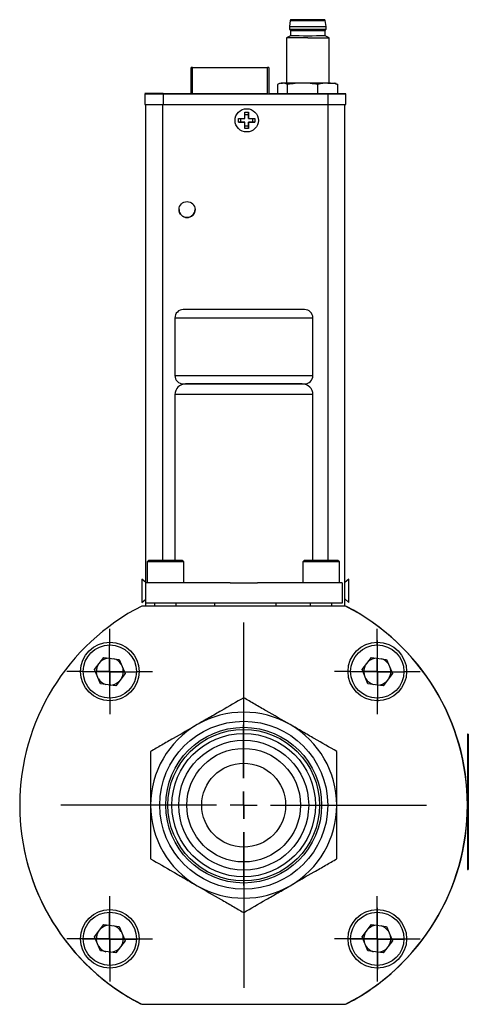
# Model space of a CAD drawing. Header units: inches. Extents: x 10.9 to 49.2, y 11.4 to 35.2.
# Tile 10 of 14: x 33.7 to 37, y 20.3 to 27.6. Entities that reach past the tile are written whole.
import ezdxf

# ---------------------------------------------------------------- set-up
doc = ezdxf.new("R2010")
doc.units = ezdxf.units.IN
doc.header["$LTSCALE"] = 4
doc.header["$MEASUREMENT"] = 0
doc.layers.add('SLD-0', color=179, linetype='Continuous')

# ---------------------------------------------------------------- blocks, each defined once
blk = doc.blocks.new('SW_CENTERMARKSYMBOL_1')
at = {"layer": 'SLD-0', "color": 0}
for p, q in [((0, 0.2), (0, 0.2969)), ((0, 0), (0, 0.1)), ((-0.2, 0), (-0.2969, 0)), ((0, 0), (-0.1, 0)), ((0, 0), (0, -0.1)), ((0, 0), (0.1, 0)), ((0.2, 0), (0.2969, 0)), ((0, -0.2), (0, -0.2969))]:
    blk.add_line(p, q, dxfattribs=at)
blk = doc.blocks.new('SW_CENTERMARKSYMBOL_2')
at = {"layer": 'SLD-0', "color": 0}
for p, q in [((0, 0.2), (0, 0.2969)), ((0, 0), (0, 0.1)), ((-0.2, 0), (-0.2969, 0)), ((0, 0), (-0.1, 0)), ((0, 0), (0, -0.1)), ((0, 0), (0.1, 0)), ((0.2, 0), (0.2969, 0)), ((0, -0.2), (0, -0.2969))]:
    blk.add_line(p, q, dxfattribs=at)
blk = doc.blocks.new('SW_CENTERMARKSYMBOL_3')
at = {"layer": 'SLD-0', "color": 0}
for p, q in [((0, 0.2), (0, 0.2969)), ((0, 0), (0, 0.1)), ((-0.2, 0), (-0.2969, 0)), ((0, 0), (-0.1, 0)), ((0, 0), (0, -0.1)), ((0, 0), (0.1, 0)), ((0.2, 0), (0.2969, 0)), ((0, -0.2), (0, -0.2969))]:
    blk.add_line(p, q, dxfattribs=at)
blk = doc.blocks.new('SW_CENTERMARKSYMBOL_4')
at = {"layer": 'SLD-0', "color": 0}
for p, q in [((0, 0.2), (0, 0.594094)), ((0, 0), (0, 0.1)), ((-0.2, 0), (-0.594094, 0)), ((0, 0), (-0.1, 0)), ((0, 0), (0, -0.1)), ((0, 0), (0.1, 0)), ((0.2, 0), (0.594094, 0)), ((0, -0.2), (0, -0.594094))]:
    blk.add_line(p, q, dxfattribs=at)
blk = doc.blocks.new('SW_CENTERMARKSYMBOL_5')
at = {"layer": 'SLD-0', "color": 0}
for p, q in [((0, 0.2), (0, 0.3165)), ((0, 0), (0, 0.1)), ((-0.2, 0), (-0.3165, 0)), ((0, 0), (-0.1, 0)), ((0, 0), (0, -0.1)), ((0, 0), (0.1, 0)), ((0.2, 0), (0.3165, 0)), ((0, -0.2), (0, -0.3165))]:
    blk.add_line(p, q, dxfattribs=at)
blk = doc.blocks.new('SW_CENTERMARKSYMBOL_6')
at = {"layer": 'SLD-0', "color": 0}
for p, q in [((0, 0.2), (0, 0.3165)), ((0, 0), (0, 0.1)), ((-0.2, 0), (-0.3165, 0)), ((0, 0), (-0.1, 0)), ((0, 0), (0, -0.1)), ((0, 0), (0.1, 0)), ((0.2, 0), (0.3165, 0)), ((0, -0.2), (0, -0.3165))]:
    blk.add_line(p, q, dxfattribs=at)
blk = doc.blocks.new('SW_CENTERMARKSYMBOL_7')
at = {"layer": 'SLD-0', "color": 0}
for p, q in [((0, 0.2), (0, 0.3165)), ((0, 0), (0, 0.1)), ((-0.2, 0), (-0.3165, 0)), ((0, 0), (-0.1, 0)), ((0, 0), (0, -0.1)), ((0, 0), (0.1, 0)), ((0.2, 0), (0.3165, 0)), ((0, -0.2), (0, -0.3165))]:
    blk.add_line(p, q, dxfattribs=at)
blk = doc.blocks.new('SW_CENTERMARKSYMBOL_8')
at = {"layer": 'SLD-0', "color": 0}
for p, q in [((0, 0.2), (0, 0.3165)), ((0, 0), (0, 0.1)), ((-0.2, 0), (-0.3165, 0)), ((0, 0), (-0.1, 0)), ((0, 0), (0, -0.1)), ((0, 0), (0.1, 0)), ((0.2, 0), (0.3165, 0)), ((0, -0.2), (0, -0.3165))]:
    blk.add_line(p, q, dxfattribs=at)
blk = doc.blocks.new('SW_CENTERMARKSYMBOL_9')
at = {"layer": 'SLD-0', "color": 0}
for p, q in [((0, 0.2), (0, 1.35)), ((0, 0), (0, 0.1)), ((-0.2, 0), (-1.35, 0)), ((0, 0), (-0.1, 0)), ((0, 0), (0, -0.1)), ((0, 0), (0.1, 0)), ((0.2, 0), (1.35, 0)), ((0, -0.2), (0, -1.35))]:
    blk.add_line(p, q, dxfattribs=at)
blk = doc.blocks.new('SW_CENTERMARKSYMBOL_10')
at = {"layer": 'SLD-0', "color": 0}
for p, q in [((0, 0.1), (0, 0.1953)), ((0, 0), (0, 0.1)), ((-0.1, 0), (-0.1953, 0)), ((0, 0), (-0.1, 0)), ((0, 0), (0, -0.1)), ((0, 0), (0.1, 0)), ((0.1, 0), (0.1953, 0)), ((0, -0.1), (0, -0.1953))]:
    blk.add_line(p, q, dxfattribs=at)
blk = doc.blocks.new('SW_CENTERMARKSYMBOL_11')
at = {"layer": 'SLD-0', "color": 0}
for p, q in [((0, 0.1), (0, 0.1953)), ((0, 0), (0, 0.1)), ((-0.1, 0), (-0.1953, 0)), ((0, 0), (-0.1, 0)), ((0, 0), (0, -0.1)), ((0, 0), (0.1, 0)), ((0.1, 0), (0.1953, 0)), ((0, -0.1), (0, -0.1953))]:
    blk.add_line(p, q, dxfattribs=at)
blk = doc.blocks.new('SW_CENTERMARKSYMBOL_12')
at = {"layer": 'SLD-0', "color": 0}
for p, q in [((0, 0.1), (0, 0.1953)), ((0, 0), (0, 0.1)), ((-0.1, 0), (-0.1953, 0)), ((0, 0), (-0.1, 0)), ((0, 0), (0, -0.1)), ((0, 0), (0.1, 0)), ((0.1, 0), (0.1953, 0)), ((0, -0.1), (0, -0.1953))]:
    blk.add_line(p, q, dxfattribs=at)
blk = doc.blocks.new('SW_CENTERMARKSYMBOL_13')
at = {"layer": 'SLD-0', "color": 0}
for p, q in [((0, 0.1), (0, 0.1953)), ((0, 0), (0, 0.1)), ((-0.1, 0), (-0.1953, 0)), ((0, 0), (-0.1, 0)), ((0, 0), (0, -0.1)), ((0, 0), (0.1, 0)), ((0.1, 0), (0.1953, 0)), ((0, -0.1), (0, -0.1953))]:
    blk.add_line(p, q, dxfattribs=at)
blk = doc.blocks.new('SW_CENTERMARKSYMBOL_14')
at = {"layer": 'SLD-0', "color": 0}
for p, q in [((0, 0.1), (0, 0.1953)), ((0, 0), (0, 0.1)), ((-0.1, 0), (-0.1953, 0)), ((0, 0), (-0.1, 0)), ((0, 0), (0, -0.1)), ((0, 0), (0.1, 0)), ((0.1, 0), (0.1953, 0)), ((0, -0.1), (0, -0.1953))]:
    blk.add_line(p, q, dxfattribs=at)
blk = doc.blocks.new('SW_CENTERMARKSYMBOL_15')
at = {"layer": 'SLD-0', "color": 0}
for p, q in [((0, 0.1), (0, 0.1953)), ((0, 0), (0, 0.1)), ((-0.1, 0), (-0.1953, 0)), ((0, 0), (-0.1, 0)), ((0, 0), (0, -0.1)), ((0, 0), (0.1, 0)), ((0.1, 0), (0.1953, 0)), ((0, -0.1), (0, -0.1953))]:
    blk.add_line(p, q, dxfattribs=at)
blk = doc.blocks.new('SW_CENTERMARKSYMBOL_16')
at = {"layer": 'SLD-0', "color": 0}
for p, q in [((0, 0.2), (0, 0.2969)), ((0, 0), (0, 0.1)), ((-0.2, 0), (-0.2969, 0)), ((0, 0), (-0.1, 0)), ((0, 0), (0, -0.1)), ((0, 0), (0.1, 0)), ((0.2, 0), (0.2969, 0)), ((0, -0.2), (0, -0.2969))]:
    blk.add_line(p, q, dxfattribs=at)
blk = doc.blocks.new('SW_CENTERMARKSYMBOL_17')
at = {"layer": 'SLD-0', "color": 0}
for p, q in [((0, 0.2), (0, 0.228)), ((0, 0), (0, 0.1)), ((-0.2, 0), (-0.228, 0)), ((0, 0), (-0.1, 0)), ((0, 0), (0, -0.1)), ((0, 0), (0.1, 0)), ((0.2, 0), (0.228, 0)), ((0, -0.2), (0, -0.228))]:
    blk.add_line(p, q, dxfattribs=at)
blk = doc.blocks.new('SW_CENTERMARKSYMBOL_18')
at = {"layer": 'SLD-0', "color": 0}
for p, q in [((0, 0.2), (0, 0.228)), ((0, 0), (0, 0.1)), ((-0.2, 0), (-0.228, 0)), ((0, 0), (-0.1, 0)), ((0, 0), (0, -0.1)), ((0, 0), (0.1, 0)), ((0.2, 0), (0.228, 0)), ((0, -0.2), (0, -0.228))]:
    blk.add_line(p, q, dxfattribs=at)
blk = doc.blocks.new('SW_CENTERMARKSYMBOL_19')
at = {"layer": 'SLD-0', "color": 0}
for p, q in [((0, 0.2), (0, 0.228)), ((0, 0), (0, 0.1)), ((-0.2, 0), (-0.228, 0)), ((0, 0), (-0.1, 0)), ((0, 0), (0, -0.1)), ((0, 0), (0.1, 0)), ((0.2, 0), (0.228, 0)), ((0, -0.2), (0, -0.228))]:
    blk.add_line(p, q, dxfattribs=at)

msp = doc.modelspace()

# ---------------------------------------------------------------- linework, layer by layer
at = {"color": 7, "linetype": 'Continuous', "lineweight": 25}
for p, q in [((35.6831, 27.552), (35.676, 27.5098)), ((35.9476, 27.5098), (35.9406, 27.552)), ((35.676, 27.5098), (35.676, 27.4901)), ((35.676, 27.4901), (35.6839, 27.4803)), ((35.6839, 27.4803), (35.6839, 27.4409)), ((35.9398, 27.4803), (35.9476, 27.4901)), ((35.9398, 27.4409), (35.9398, 27.4803)), ((35.9476, 27.4901), (35.9476, 27.5098)), ((35.6839, 27.4409), (35.6543, 27.4238)), ((35.6543, 27.4238), (35.6543, 27.0905)), ((35.8118, 27.4238), (35.9693, 27.4238)), ((35.9693, 27.4238), (35.9398, 27.4409)), ((35.9693, 27.0905), (35.9693, 27.4238)), ((34.9506, 27.0116), (34.9506, 27.2057)), ((34.9606, 27.2057), (35.5136, 27.2057)), ((35.5236, 27.2057), (35.5236, 27.0116)), ((35.615, 27.0905), (35.6027, 27.086)), ((36.0209, 27.086), (36.0087, 27.0905)), ((36.0201, 27.0839), (36.035, 27.0794)), ((34.6091, 27.012), (34.6091, 27.0115)), ((34.6091, 27.0115), (34.6091, 26.9328)), ((34.6954, 27.0116), (34.7825, 27.0116)), ((34.6954, 27.0116), (34.6954, 27.0116)), ((34.7825, 27.0116), (34.6954, 27.0116)), ((34.6954, 27.0116), (34.7822, 27.0116)), ((34.6954, 27.0116), (34.6954, 27.0116)), ((34.6954, 27.0116), (34.7821, 27.0115)), ((34.6954, 27.0116), (34.6954, 27.0116)), ((34.7207, 27.0116), (34.6954, 27.0116)), ((34.6954, 27.0116), (34.6954, 27.0116)), ((34.6954, 27.0115), (34.7207, 27.0115)), ((34.6954, 27.0115), (34.6954, 27.0115)), ((34.7821, 27.0115), (34.6954, 27.0115)), ((34.6956, 27.0115), (34.6956, 27.0115)), ((34.7408, 27.0115), (34.6956, 27.0115)), ((34.6956, 27.0115), (34.7041, 27.0115)), ((34.7027, 27.0115), (34.7027, 27.0115)), ((34.7038, 27.0116), (34.7737, 27.0116)), ((34.7038, 27.0116), (34.7038, 27.0116)), ((34.7041, 27.0115), (34.7041, 27.0115)), ((34.7105, 27.0115), (34.7105, 27.0115)), ((34.7156, 27.0116), (34.7156, 27.0116)), ((34.7158, 27.0115), (34.7158, 27.0115)), ((34.7207, 27.0115), (34.7207, 27.0116)), ((34.7207, 27.0115), (34.7207, 27.0115)), ((34.7294, 27.0116), (34.7744, 27.0115)), ((34.7294, 27.0115), (34.7294, 27.0116)), ((34.7744, 27.0115), (34.7294, 27.0115)), ((34.7294, 27.0115), (34.7294, 27.0115)), ((34.7322, 27.0115), (34.7408, 27.0115)), ((34.7322, 27.0115), (34.7322, 27.0115)), ((34.7322, 27.0115), (34.7322, 27.0115)), ((34.7404, 27.0119), (34.8272, 27.0119)), ((34.7404, 27.0119), (34.7404, 27.0119)), ((34.7404, 27.0119), (34.7404, 27.0119)), ((34.821, 27.012), (34.7406, 27.012)), ((34.7406, 27.012), (34.821, 27.012)), ((34.7406, 27.012), (34.7406, 27.012)), ((34.821, 27.012), (34.7406, 27.012)), ((34.7406, 27.012), (34.821, 27.012)), ((34.7406, 27.012), (34.7406, 27.012)), ((34.8269, 27.012), (34.7406, 27.012)), ((34.7406, 27.012), (34.8269, 27.012)), ((34.7406, 27.012), (34.7406, 27.012)), ((34.7408, 27.0115), (34.7408, 27.0115)), ((34.9506, 27.012), (34.7429, 27.012)), ((34.7429, 27.0115), (35.9595, 27.0115)), ((34.7429, 27.0115), (34.7429, 26.9328)), ((34.7469, 27.0139), (34.7469, 27.0119)), ((34.8187, 27.0119), (34.7488, 27.0119)), ((34.7488, 27.0119), (34.7488, 27.0119)), ((34.754, 27.012), (34.8269, 27.012)), ((34.8269, 27.012), (34.754, 27.012)), ((34.754, 27.012), (34.754, 27.012)), ((34.7576, 27.0115), (34.7628, 27.0115)), ((34.7576, 27.0115), (34.7576, 27.0115)), ((34.7606, 27.0119), (34.7606, 27.0119)), ((34.7619, 27.0116), (34.7619, 27.0116)), ((34.7628, 27.0115), (34.7628, 27.0115)), ((34.7737, 27.0116), (34.7737, 27.0116)), ((34.7737, 27.0116), (34.7737, 27.0116)), ((34.7744, 27.0115), (34.7744, 27.0115)), ((34.7821, 27.0115), (34.7821, 27.0115)), ((34.7822, 27.0116), (34.7822, 27.0116)), ((34.7822, 27.0116), (34.7822, 27.0116)), ((34.7825, 27.0116), (34.7825, 27.0116)), ((34.7837, 27.0117), (34.7837, 27.0117)), ((34.794, 27.0117), (34.7837, 27.0117)), ((34.7839, 27.0118), (34.8516, 27.0118)), ((34.7839, 27.0118), (34.7839, 27.0118)), ((34.8708, 27.0118), (34.7839, 27.0118)), ((34.794, 27.0117), (34.794, 27.0117)), ((34.8069, 27.0119), (34.8069, 27.0119)), ((34.8187, 27.0119), (34.8187, 27.0119)), ((34.8206, 27.0119), (34.8206, 27.0139)), ((34.821, 27.012), (34.821, 27.012)), ((34.821, 27.012), (34.821, 27.012)), ((34.8269, 27.012), (34.8269, 27.012)), ((34.8269, 27.012), (34.8269, 27.012)), ((34.8272, 27.0119), (34.8272, 27.0119)), ((34.8272, 27.0119), (34.8272, 27.0119)), ((34.8388, 27.0119), (34.8491, 27.0119)), ((34.8445, 27.0117), (34.8456, 27.0117)), ((34.8516, 27.0118), (34.8516, 27.0118)), ((34.8546, 27.0116), (34.8546, 27.0115)), ((34.8619, 27.0116), (34.8619, 27.0136)), ((34.8708, 27.0118), (34.8708, 27.0118)), ((34.9297, 27.0116), (34.9297, 27.0119)), ((34.9297, 27.0116), (34.9297, 27.0116)), ((35.0526, 27.0115), (35.0526, 27.0116)), ((35.0676, 27.0116), (35.0676, 27.0116)), ((35.5165, 27.0116), (35.0988, 27.0116)), ((35.5886, 27.012), (35.5236, 27.012)), ((35.5477, 27.0119), (35.5477, 27.0116)), ((35.5886, 27.0794), (35.5886, 27.0118)), ((35.6629, 27.0117), (35.5886, 27.0118)), ((35.6629, 27.0117), (35.6629, 27.0794)), ((35.8861, 27.0117), (35.6629, 27.0117)), ((35.8861, 27.0117), (35.8861, 27.0794)), ((36.035, 27.0117), (35.8861, 27.0117)), ((35.9595, 27.0115), (35.9595, 26.9328)), ((36.035, 27.0117), (36.035, 27.0794)), ((36.0933, 27.0115), (36.0933, 27.012)), ((36.0933, 26.9328), (36.0933, 27.0115)), ((34.6167, 23.3957), (34.6167, 26.9328)), ((34.7417, 26.9328), (35.9607, 26.9328)), ((34.7429, 26.9328), (35.9595, 26.9328)), ((35.3475, 26.8281), (35.3476, 26.8746)), ((35.3476, 26.8746), (35.3746, 26.8746)), ((35.3746, 26.8746), (35.3745, 26.8281)), ((35.3745, 26.8573), (35.3746, 26.8746)), ((36.0857, 23.2234), (36.0857, 26.9328)), ((35.301, 26.8282), (35.3475, 26.8281)), ((35.301, 26.8012), (35.301, 26.8282)), ((35.3475, 26.8011), (35.301, 26.8012)), ((35.301, 26.8012), (35.3184, 26.8012)), ((35.3184, 26.8012), (35.3184, 26.8282)), ((35.3184, 26.8012), (35.3475, 26.8012)), ((35.3475, 26.8573), (35.3745, 26.8573)), ((35.3475, 26.8012), (35.3475, 26.8011)), ((35.3475, 26.7546), (35.3475, 26.8011)), ((35.3745, 26.8281), (35.3745, 26.8573)), ((35.3745, 26.8281), (35.421, 26.8281)), ((35.3745, 26.8281), (35.3745, 26.8281)), ((35.421, 26.8011), (35.3745, 26.8011)), ((35.3745, 26.8011), (35.3745, 26.7546)), ((35.3745, 26.8011), (35.4036, 26.8011)), ((35.3745, 26.8011), (35.3745, 26.8011)), ((35.3745, 26.772), (35.3745, 26.8011)), ((35.4037, 26.8281), (35.4036, 26.8011)), ((35.4036, 26.8011), (35.421, 26.8011)), ((35.421, 26.8281), (35.421, 26.8011)), ((35.3745, 26.772), (35.3475, 26.772)), ((35.3745, 26.7546), (35.3475, 26.7546)), ((35.3745, 26.7546), (35.3745, 26.772)), ((34.8304, 25.3532), (34.8304, 24.9282)), ((35.8504, 24.9282), (35.8504, 25.3532)), ((34.8929, 24.8657), (35.3404, 24.8657)), ((34.8304, 24.7869), (34.8304, 23.5597)), ((35.8504, 23.5597), (35.8504, 24.7869)), ((34.6354, 23.5597), (34.6254, 23.5497)), ((34.6254, 23.5497), (34.6254, 23.3957)), ((34.7604, 23.5497), (34.6254, 23.5497)), ((34.7604, 23.5597), (34.6354, 23.5597)), ((34.8854, 23.5597), (34.7604, 23.5597)), ((34.8954, 23.5497), (34.7604, 23.5497)), ((34.8954, 23.5497), (34.8854, 23.5597)), ((34.8954, 23.3957), (34.8954, 23.5497)), ((35.7854, 23.5597), (35.7754, 23.5497)), ((35.7754, 23.5497), (35.7754, 23.3957)), ((35.9104, 23.5497), (35.7754, 23.5497)), ((35.9104, 23.5597), (35.7854, 23.5597)), ((36.0354, 23.5597), (35.9104, 23.5597)), ((36.0454, 23.5497), (35.9104, 23.5497)), ((36.0454, 23.5497), (36.0354, 23.5597)), ((36.0454, 23.3957), (36.0454, 23.5497)), ((34.6167, 23.397), (34.5867, 23.4225)), ((34.5867, 23.4225), (34.5867, 23.2645)), ((34.6154, 23.2457), (34.6154, 23.3957)), ((35.2399, 23.3957), (34.6154, 23.3957)), ((35.2399, 23.3957), (35.4409, 23.3957)), ((36.0654, 23.3957), (35.4409, 23.3957)), ((36.0654, 23.3957), (36.0654, 23.2457)), ((36.1157, 23.4227), (36.0857, 23.3972)), ((36.1157, 23.4225), (36.0857, 23.397)), ((36.1157, 23.4225), (36.1157, 23.4227)), ((36.1157, 23.2505), (36.1157, 23.4225)), ((34.5867, 23.2505), (34.6154, 23.2748)), ((34.5867, 23.2645), (34.5867, 23.2505)), ((36.0654, 23.2457), (34.6154, 23.2457)), ((34.6167, 23.2234), (34.6167, 23.2457)), ((34.6809, 23.2457), (34.6809, 23.2234)), ((34.8398, 23.2234), (34.8398, 23.2457)), ((35.1262, 23.2234), (35.1262, 23.2457)), ((35.5762, 23.2457), (35.5762, 23.2234)), ((35.8309, 23.2457), (35.8309, 23.2234)), ((35.9898, 23.2234), (35.9898, 23.2457)), ((36.0857, 23.2759), (36.1157, 23.2505)), ((36.0901, 23.2234), (34.5853, 23.2234)), ((36.0988, 23.2194), (36.0978, 23.2194)), ((34.237, 22.7539), (34.3063, 22.844)), ((34.3063, 22.844), (34.419, 22.829)), ((34.419, 22.829), (34.4624, 22.724)), ((36.213, 22.7539), (36.2823, 22.844)), ((36.2823, 22.844), (36.395, 22.829)), ((36.395, 22.829), (36.4384, 22.724)), ((34.2804, 22.6488), (34.237, 22.7539)), ((34.4624, 22.724), (34.3931, 22.6339)), ((36.2564, 22.6488), (36.213, 22.7539)), ((36.4384, 22.724), (36.3691, 22.6339)), ((34.3931, 22.6339), (34.2804, 22.6488)), ((36.3691, 22.6339), (36.2564, 22.6488)), ((36.9926, 22.2759), (36.9926, 21.2759)), ((36.9976, 22.2759), (36.9926, 22.2759)), ((36.9976, 22.2759), (36.9976, 21.2759)), ((36.9976, 22.1901), (36.998, 22.1901)), ((36.998, 22.1901), (36.998, 22.0462)), ((36.998, 22.0462), (36.9976, 22.0462)), ((36.998, 21.8032), (36.9976, 21.8032)), ((36.998, 21.6609), (36.998, 21.8032)), ((36.9976, 21.6609), (36.998, 21.6609)), ((36.998, 21.6609), (36.998, 21.5186)), ((36.998, 21.5186), (36.9976, 21.5186)), ((36.9926, 21.2759), (36.9976, 21.2759)), ((34.237, 20.7779), (34.3063, 20.868)), ((34.3063, 20.868), (34.419, 20.853)), ((34.419, 20.853), (34.4624, 20.748)), ((36.213, 20.7779), (36.2823, 20.868)), ((36.2823, 20.868), (36.395, 20.853)), ((36.395, 20.853), (36.4384, 20.748)), ((34.2804, 20.6728), (34.237, 20.7779)), ((36.2564, 20.6728), (36.213, 20.7779)), ((34.4624, 20.748), (34.3931, 20.6579)), ((36.4384, 20.748), (36.3691, 20.6579)), ((34.3931, 20.6579), (34.2804, 20.6728)), ((36.3691, 20.6579), (36.2564, 20.6728)), ((34.5776, 20.2814), (34.5797, 20.2814)), ((34.5853, 20.2785), (36.0901, 20.2785)), ((36.0957, 20.2814), (36.0978, 20.2814)), ((36.0978, 20.2824), (36.0988, 20.2824))]:
    msp.add_line(p, q, dxfattribs=at)
at = {"color": 8, "linetype": 'Continuous', "lineweight": 25}
for p, q in [((34.9606, 27.0116), (34.9606, 27.2057)), ((35.5136, 27.0116), (35.5136, 27.2057)), ((34.7596, 27.0119), (34.7596, 27.0119)), ((34.9103, 27.0116), (34.9103, 27.0116)), ((34.7417, 23.5597), (34.7417, 26.9328)), ((35.9607, 26.9328), (35.9607, 23.5597)), ((35.8504, 25.3532), (34.8304, 25.3532)), ((34.8304, 24.9282), (35.3404, 24.9282)), ((35.3404, 24.9282), (35.8504, 24.9282)), ((35.8504, 24.7869), (34.8304, 24.7869))]:
    msp.add_line(p, q, dxfattribs=at)
at = {"color": 7, "linetype": 'Continuous', "lineweight": 25, "flags": 128}
for points in [[(35.8118, 27.559), (35.7782, 27.559), (35.7472, 27.559), (35.7215, 27.559), (35.7032, 27.559), (35.6936, 27.559), (35.6936, 27.559), (35.7032, 27.559), (35.7215, 27.559), (35.7472, 27.559), (35.7782, 27.559), (35.8118, 27.559), (35.8455, 27.559), (35.8764, 27.559), (35.9021, 27.559), (35.9205, 27.559), (35.9301, 27.559), (35.9301, 27.559), (35.9205, 27.559), (35.9021, 27.559), (35.8764, 27.559), (35.8455, 27.559), (35.8118, 27.559)], [(35.8118, 27.4238), (35.7727, 27.4238), (35.736, 27.4238), (35.704, 27.4238), (35.6789, 27.4238), (35.662, 27.4238), (35.6547, 27.4238), (35.6543, 27.4238)], [(34.9606, 27.2057), (34.9587, 27.2057), (34.9568, 27.2057), (34.955, 27.2057), (34.9535, 27.2057), (34.9523, 27.2057), (34.9514, 27.2057), (34.9508, 27.2057), (34.9506, 27.2057)], [(35.5236, 27.2057), (35.5234, 27.2057), (35.5229, 27.2057), (35.522, 27.2057), (35.5207, 27.2057), (35.5192, 27.2057), (35.5175, 27.2057), (35.5156, 27.2057), (35.5136, 27.2057)], [(35.7745, 27.0904), (35.7496, 27.0904), (35.7258, 27.0904), (35.7034, 27.0904), (35.6829, 27.0905), (35.6646, 27.0905), (35.6488, 27.0905), (35.6358, 27.0905), (35.6258, 27.0905)], [(35.9606, 27.0905), (35.9425, 27.0905), (35.9221, 27.0904), (35.8999, 27.0904), (35.8762, 27.0904), (35.8513, 27.0904), (35.8258, 27.0904), (35.8001, 27.0904), (35.7745, 27.0904)], [(34.7041, 27.0115), (34.6992, 27.0115), (34.6956, 27.0115), (34.6938, 27.0115), (34.6939, 27.0115), (34.6958, 27.0115), (34.6994, 27.0115), (34.7045, 27.0115), (34.7105, 27.0115)], [(34.715, 27.0115), (34.71, 27.0115), (34.706, 27.0115), (34.7035, 27.0115), (34.7027, 27.0115), (34.7038, 27.0115), (34.7066, 27.0115), (34.7108, 27.0115), (34.7158, 27.0115)], [(34.7633, 27.0116), (34.7572, 27.0116), (34.7511, 27.0116), (34.745, 27.0116), (34.7388, 27.0116), (34.7326, 27.0116), (34.7264, 27.0116), (34.7203, 27.0116), (34.7142, 27.0116)], [(34.7632, 27.0115), (34.7573, 27.0115), (34.7512, 27.0115), (34.7452, 27.0115), (34.7391, 27.0115), (34.733, 27.0115), (34.7269, 27.0115), (34.7209, 27.0115), (34.715, 27.0115)], [(34.7619, 27.0116), (34.7562, 27.0116), (34.7504, 27.0116), (34.7446, 27.0116), (34.7388, 27.0116), (34.733, 27.0116), (34.7271, 27.0116), (34.7214, 27.0116), (34.7156, 27.0116)], [(34.7158, 27.0115), (34.7178, 27.0115), (34.7199, 27.0115), (34.7219, 27.0115), (34.7239, 27.0115), (34.726, 27.0115), (34.7281, 27.0115), (34.7301, 27.0115), (34.7322, 27.0115)], [(34.7592, 27.0119), (34.7509, 27.0119), (34.7441, 27.0119), (34.7397, 27.012), (34.7381, 27.012), (34.7397, 27.012), (34.7441, 27.012), (34.7469, 27.012)], [(34.7725, 27.0115), (34.7707, 27.0115), (34.7689, 27.0115), (34.767, 27.0115), (34.7652, 27.0115), (34.7633, 27.0115), (34.7614, 27.0115), (34.7595, 27.0115), (34.7576, 27.0115)], [(34.7592, 27.012), (34.7653, 27.012), (34.7714, 27.012), (34.7776, 27.012), (34.7838, 27.012), (34.7899, 27.012), (34.7961, 27.012), (34.8022, 27.012), (34.8083, 27.012)], [(34.8083, 27.0119), (34.8022, 27.0119), (34.7961, 27.0119), (34.7899, 27.0119), (34.7838, 27.0119), (34.7776, 27.0119), (34.7714, 27.0119), (34.7653, 27.0119), (34.7592, 27.0119)], [(34.8083, 27.0119), (34.8022, 27.0119), (34.7961, 27.0119), (34.7899, 27.0119), (34.7838, 27.0119), (34.7776, 27.0119), (34.7714, 27.0119), (34.7653, 27.0119), (34.7592, 27.0119)], [(34.8069, 27.0119), (34.8012, 27.0119), (34.7954, 27.0119), (34.7896, 27.0119), (34.7838, 27.0119), (34.7779, 27.0119), (34.7721, 27.0119), (34.7664, 27.0119), (34.7606, 27.0119)], [(34.7628, 27.0115), (34.768, 27.0115), (34.7723, 27.0115), (34.775, 27.0115), (34.7761, 27.0115), (34.7752, 27.0115), (34.7725, 27.0115), (34.7683, 27.0115), (34.7632, 27.0115)], [(34.8206, 27.012), (34.8234, 27.012), (34.8279, 27.012), (34.8294, 27.012), (34.8279, 27.012), (34.8234, 27.0119), (34.8167, 27.0119), (34.8083, 27.0119)], [(35.0676, 27.0116), (35.0629, 27.0115), (35.0492, 27.0115), (35.0276, 27.0115), (34.9999, 27.0115), (34.9684, 27.0115), (34.9356, 27.0115), (34.9044, 27.0115), (34.8772, 27.0115), (34.8563, 27.0115), (34.8434, 27.0115), (34.8396, 27.0116), (34.8453, 27.0116), (34.8598, 27.0116), (34.8821, 27.0116), (34.9103, 27.0116)], [(34.9157, 27.0116), (34.8893, 27.0116), (34.8692, 27.0116), (34.8573, 27.0116), (34.8549, 27.0115), (34.8621, 27.0115), (34.8783, 27.0115), (34.9019, 27.0115), (34.9305, 27.0115), (34.9614, 27.0115), (34.9915, 27.0115), (35.0179, 27.0115), (35.038, 27.0115), (35.0499, 27.0115), (35.0523, 27.0116), (35.045, 27.0116), (35.0289, 27.0116), (35.0053, 27.0116), (34.9767, 27.0116), (34.9458, 27.0116), (34.9157, 27.0116)], [(34.9214, 27.0116), (34.9499, 27.0116), (34.9788, 27.0116), (35.0047, 27.0116), (35.0244, 27.0116), (35.0356, 27.0116), (35.0369, 27.0115), (35.0281, 27.0115), (35.0104, 27.0115), (34.9858, 27.0115), (34.9573, 27.0115), (34.9284, 27.0115), (34.9025, 27.0115), (34.8828, 27.0115), (34.8716, 27.0115), (34.8703, 27.0116), (34.8791, 27.0116), (34.8968, 27.0116), (34.9214, 27.0116)], [(34.9162, 27.0119), (34.9004, 27.0119), (34.8901, 27.0119), (34.8863, 27.012), (34.8894, 27.012), (34.8991, 27.012), (34.9143, 27.012), (34.9337, 27.012), (34.9506, 27.012)]]:
    msp.add_lwpolyline(points, dxfattribs=at)
at = {"color": 7, "linetype": 'Continuous', "lineweight": 25}
for centre, radius in [((35.361, 26.8146), 0.086), ((34.9202, 26.1552), 0.0591), ((34.3494, 22.7392), 0.2165), ((34.3497, 22.7389), 0.1969), ((36.326, 22.7392), 0.2165), ((36.3257, 22.7389), 0.1969), ((35.3388, 21.7509), 0.6207), ((35.3388, 21.7509), 0.5757), ((35.3388, 21.7509), 0.56), ((35.3388, 21.7509), 0.53), ((35.3388, 21.7509), 0.48), ((35.3388, 21.7509), 0.42), ((35.3388, 21.7509), 0.31), ((34.3494, 20.7626), 0.2165), ((36.326, 20.7626), 0.2165), ((34.3497, 20.7629), 0.1969), ((36.3257, 20.7629), 0.1969)]:
    msp.add_circle(centre, radius, dxfattribs=at)
for centre, radius, start, end in [((35.6909, 27.5511), 0.00787, 89.99997, 173.4802), ((35.8118, 222.8455), 195.2935, 269.962226, 270.037773), ((35.9327, 27.5511), 0.00787, 6.5198, 90), ((35.7764, 152.7755), 125.2657, 269.954082, 270.016209), ((35.8118, 213.4544), 185.9644, 269.958152, 270.041848), ((35.7784, 145.5255), 118.0453, 269.954096, 270.016201), ((35.8473, 152.7755), 125.2657, 269.983791, 270.045918), ((35.8452, 145.5255), 118.0453, 269.983799, 270.045904), ((35.8118, 221.4716), 194.0307, 269.962213, 270.03778), ((35.6236, 29.2053), 2.1148, 269.76488, 270.05799), ((35.9684, 50.3885), 23.298, 269.98072, 270.099), ((34.7095, -102.0656), 129.0777, 89.985146, 90.044563), ((34.7095, 156.0891), 129.0777, 269.955437, 270.014854), ((34.7098, 41.2083), 14.1968, 269.94191, 270.01799), ((34.7548, 41.2087), 14.1968, 269.94191, 270.01799), ((34.7678, 41.2083), 14.1968, 269.98201, 270.05809), ((34.8128, 41.2087), 14.1968, 269.98201, 270.05809), ((34.914, 42.5154), 15.5038, 269.98633, 270.05797), ((34.9184, 17.7653), 9.2467, 89.92979, 90.01374), ((35.091, -3.1205), 30.132, 89.98515, 90.04456), ((35.5243, 57.1455), 30.1339, 269.98515, 270.04456), ((35.5296, 8.5889), 18.423, 89.9438, 90.01867), ((35.9929, 156.0891), 129.0777, 269.985146, 270.044563), ((36.0424, -17.3793), 44.3913, 89.93422, 90.00948), ((34.7095, 156.0104), 129.0776, 269.955437, 270.014854), ((34.7104, 147.4685), 120.5357, 269.955437, 270.014854), ((35.9929, 156.0104), 129.0776, 269.985146, 270.044563), ((35.9919, 147.4685), 120.5357, 269.985146, 270.044563), ((34.9202, 26.1552), 0.0591, 180, 270), ((34.9202, 26.1552), 0.0591, 270, 360), ((34.8929, 25.3532), 0.0625, 90, 180), ((35.7879, 25.3532), 0.0625, 0, 90), ((34.8929, 24.9282), 0.0625, 180, 270), ((35.7879, 24.9282), 0.0625, 270, 0), ((34.9091, 24.7869), 0.0787, 90, 180), ((35.7716, 24.7869), 0.0787, 0, 90), ((35.3377, 21.7509), 1.6535, 117.06685, 242.93315), ((35.3377, 21.7509), 1.6535, 297.06685, 62.93315), ((35.3388, 21.7509), 1.6535, 297.36514, 62.63486), ((34.3497, 22.7389), 0.0999, 92.35246, 132.5441), ((34.3497, 22.7389), 0.0999, 32.35246, 72.5441), ((36.3257, 22.7389), 0.0999, 92.35246, 132.5441), ((36.3257, 22.7389), 0.0999, 32.35246, 72.5441), ((34.3497, 22.7389), 0.0999, 152.35246, 192.5441), ((34.3497, 22.7389), 0.0999, 332.35246, 12.5441), ((36.3257, 22.7389), 0.0999, 152.35246, 192.5441), ((36.3257, 22.7389), 0.0999, 332.35246, 12.5441), ((34.3497, 22.7389), 0.0999, 212.35246, 252.5441), ((34.3497, 22.7389), 0.0999, 272.35246, 312.5441), ((36.3257, 22.7389), 0.0999, 212.35246, 252.5441), ((36.3257, 22.7389), 0.0999, 272.35246, 312.5441), ((35.3388, 21.7509), 0.6875, 60, 120), ((35.3388, 21.7509), 0.6875, 120, 180), ((35.3388, 21.7509), 0.6875, 0, 60), ((35.3377, 21.7499), 1.6535, 179.98147, 242.63486), ((35.3388, 21.7509), 0.6875, 180, 240), ((35.3388, 21.7509), 0.6875, 300, 0), ((35.3388, 21.7509), 0.6875, 240, 300), ((34.3497, 20.7629), 0.0999, 92.35246, 132.5441), ((34.3497, 20.7629), 0.0999, 32.35246, 72.5441), ((36.3257, 20.7629), 0.0999, 92.35246, 132.5441), ((36.3257, 20.7629), 0.0999, 32.35246, 72.5441), ((34.3497, 20.7629), 0.0999, 152.35246, 192.5441), ((34.3497, 20.7629), 0.0999, 332.35246, 12.5441), ((36.3257, 20.7629), 0.0999, 152.35246, 192.5441), ((36.3257, 20.7629), 0.0999, 332.35246, 12.5441), ((34.3497, 20.7629), 0.0999, 212.35246, 252.5441), ((34.3497, 20.7629), 0.0999, 272.35246, 312.5441), ((36.3257, 20.7629), 0.0999, 212.35246, 252.5441), ((36.3257, 20.7629), 0.0999, 272.35246, 312.5441), ((35.3377, 21.7499), 1.6535, 297.36514, 315.02622)]:
    msp.add_arc(centre, radius, start, end, dxfattribs=at)
for points, knots in [([(35.8118, 27.559), (35.7451, 27.559), (35.6909, 27.559), (35.6909, 27.559), (35.7451, 27.559), (35.8118, 27.559)], [0, 0, 0, 0, 0.5, 0.5, 1, 1, 1, 1]), ([(35.8118, 27.559), (35.8786, 27.559), (35.9327, 27.559), (35.9327, 27.559), (35.8786, 27.559), (35.8118, 27.559)], [0, 0, 0, 0, 0.5, 0.5, 1, 1, 1, 1]), ([(34.7038, 27.0116), (34.7038, 27.0116), (34.7038, 27.0116), (34.7038, 27.0116), (34.7038, 27.0116), (34.7038, 27.0116), (34.7047, 27.0116), (34.7062, 27.0116), (34.7103, 27.0116), (34.713, 27.0116), (34.7156, 27.0116)], [0, 0, 0, 0, 0.25, 0.375, 0.375, 0.5, 0.5, 0.75, 0.75, 1, 1, 1, 1]), ([(34.7105, 27.0115), (34.7195, 27.0115), (34.729, 27.0115), (34.7432, 27.0115), (34.748, 27.0115), (34.755, 27.0115), (34.7573, 27.0115), (34.7619, 27.0115), (34.7642, 27.0115), (34.771, 27.0115), (34.7754, 27.0115), (34.7802, 27.0115), (34.7815, 27.0115), (34.7833, 27.0115), (34.7839, 27.0115), (34.7848, 27.0115), (34.7841, 27.0115), (34.7798, 27.0115), (34.7763, 27.0115), (34.7725, 27.0115)], [0, 0, 0, 0, 0.25, 0.25, 0.375, 0.375, 0.4375, 0.4375, 0.5, 0.5, 0.625, 0.625, 0.6875, 0.6875, 0.75, 0.75, 0.875, 0.875, 1, 1, 1, 1]), ([(34.808, 27.012), (34.7936, 27.012), (34.7785, 27.012), (34.7622, 27.012), (34.7604, 27.012), (34.7567, 27.012), (34.7549, 27.012), (34.7516, 27.012), (34.7501, 27.012), (34.748, 27.012), (34.7473, 27.012), (34.7468, 27.012), (34.7468, 27.012), (34.7477, 27.012), (34.7485, 27.012), (34.7509, 27.0119), (34.7524, 27.0119), (34.7559, 27.0119), (34.7578, 27.0119), (34.7596, 27.0119)], [0, 0, 0, 0, 0.5, 0.5, 0.5625, 0.5625, 0.625, 0.625, 0.6875, 0.6875, 0.75, 0.75, 0.8125, 0.8125, 0.875, 0.875, 0.9375, 0.9375, 1, 1, 1, 1]), ([(34.7606, 27.0119), (34.758, 27.0119), (34.7553, 27.0119), (34.7512, 27.0119), (34.7497, 27.0119), (34.7488, 27.0119), (34.7488, 27.0119), (34.7488, 27.0119), (34.7488, 27.0119), (34.7488, 27.0119), (34.7488, 27.0119)], [0, 0, 0, 0, 0.25, 0.25, 0.5, 0.5, 0.625, 0.625, 0.75, 1, 1, 1, 1]), ([(34.7596, 27.0119), (34.7739, 27.0119), (34.789, 27.0119), (34.8053, 27.0119), (34.8071, 27.0119), (34.8108, 27.0119), (34.8126, 27.0119), (34.8159, 27.0119), (34.8174, 27.0119), (34.8195, 27.012), (34.8202, 27.012), (34.8208, 27.012), (34.8207, 27.012), (34.8198, 27.012), (34.819, 27.012), (34.8166, 27.012), (34.8151, 27.012), (34.8116, 27.012), (34.8098, 27.012), (34.808, 27.012)], [0, 0, 0, 0, 0.5, 0.5, 0.5625, 0.5625, 0.625, 0.625, 0.6875, 0.6875, 0.75, 0.75, 0.8125, 0.8125, 0.875, 0.875, 0.9375, 0.9375, 1, 1, 1, 1]), ([(34.7736, 27.0116), (34.7736, 27.0116), (34.7737, 27.0116), (34.7725, 27.0116), (34.7699, 27.0116), (34.7662, 27.0116), (34.7633, 27.0116), (34.7619, 27.0116)], [0, 0, 0, 0, 0.117181, 0.336527, 0.563216, 0.787441, 1, 1, 1, 1]), ([(34.8445, 27.0117), (34.8494, 27.0117), (34.8534, 27.0117), (34.8593, 27.0117), (34.8612, 27.0117), (34.862, 27.0117), (34.8619, 27.0117), (34.8612, 27.0117), (34.8605, 27.0117), (34.8584, 27.0117), (34.857, 27.0117), (34.854, 27.0117), (34.8523, 27.0117), (34.8469, 27.0117), (34.8426, 27.0117), (34.8361, 27.0117), (34.834, 27.0117), (34.8289, 27.0117), (34.8244, 27.0117), (34.8191, 27.0117), (34.8154, 27.0117), (34.8134, 27.0117), (34.808, 27.0117), (34.8049, 27.0117), (34.799, 27.0117), (34.796, 27.0117), (34.79, 27.0117), (34.787, 27.0117), (34.7837, 27.0117)], [0, 0, 0, 0, 0.125, 0.125, 0.25, 0.25, 0.3125, 0.3125, 0.375, 0.375, 0.4375, 0.4375, 0.5, 0.5, 0.625, 0.625, 0.6875, 0.6875, 0.75, 0.78125, 0.78125, 0.8125, 0.8125, 0.875, 0.875, 0.9375, 0.9375, 1, 1, 1, 1]), ([(34.7997, 27.0117), (34.8014, 27.0117), (34.8043, 27.0117), (34.8097, 27.0117), (34.8109, 27.0117), (34.8132, 27.0117), (34.8164, 27.0117), (34.8193, 27.0117), (34.8245, 27.0117), (34.827, 27.0117), (34.8323, 27.0117), (34.8347, 27.0117), (34.8396, 27.0117), (34.8421, 27.0117), (34.8471, 27.0117), (34.8496, 27.0117), (34.8566, 27.0117), (34.8606, 27.0117), (34.8673, 27.0117), (34.8694, 27.0117), (34.8707, 27.0117), (34.8708, 27.0117), (34.8704, 27.0117), (34.8699, 27.0117), (34.8675, 27.0117), (34.8646, 27.0117), (34.8567, 27.0117), (34.8517, 27.0117), (34.8456, 27.0117)], [0, 0, 0, 0, 0.0625, 0.0625, 0.078125, 0.078125, 0.09375, 0.125, 0.125, 0.1875, 0.1875, 0.25, 0.25, 0.3125, 0.3125, 0.375, 0.375, 0.5, 0.5, 0.625, 0.625, 0.6875, 0.6875, 0.75, 0.75, 0.875, 0.875, 1, 1, 1, 1]), ([(34.8187, 27.0119), (34.8187, 27.0119), (34.8187, 27.0119), (34.8187, 27.0119), (34.8187, 27.0119), (34.8188, 27.0119), (34.8182, 27.0119), (34.8168, 27.0119), (34.8125, 27.0119), (34.8097, 27.0119), (34.8069, 27.0119)], [0, 0, 0, 0, 0.25, 0.375, 0.375, 0.5, 0.5, 0.75, 0.75, 1, 1, 1, 1]), ([(34.8388, 27.0119), (34.84, 27.0118), (34.8419, 27.0118), (34.8468, 27.0118), (34.8492, 27.0118), (34.8516, 27.0118)], [0, 0, 0, 0, 0.5, 0.5, 1, 1, 1, 1]), ([(34.8708, 27.0118), (34.8671, 27.0118), (34.8633, 27.0118), (34.8553, 27.0118), (34.8519, 27.0118), (34.8491, 27.0119)], [0, 0, 0, 0, 0.5, 0.5, 1, 1, 1, 1]), ([(35.7879, 25.4157), (35.7879, 25.4157), (35.7407, 25.4157), (35.5729, 25.4157), (35.459, 25.4157), (35.2217, 25.4157), (35.1079, 25.4157), (34.94, 25.4157), (34.8929, 25.4157), (34.8929, 25.4157)], [0, 0, 0, 0, 0.25, 0.25, 0.5, 0.5, 0.75, 0.75, 1, 1, 1, 1]), ([(35.7698, 24.8657), (35.7701, 24.8657), (35.7711, 24.8657), (35.7555, 24.8657), (35.723, 24.8657), (35.673, 24.8657), (35.6093, 24.8657), (35.5358, 24.8657), (35.4577, 24.8657), (35.3782, 24.8657), (35.2973, 24.8657), (35.2153, 24.8657), (35.1348, 24.8657), (35.0612, 24.8657), (34.9994, 24.8657), (34.9526, 24.8657), (34.9232, 24.8657), (34.9094, 24.8657), (34.9105, 24.8657), (34.9109, 24.8657)], [0, 0, 0, 0, 0.030476, 0.092224, 0.156538, 0.222218, 0.287898, 0.352212, 0.41396, 0.472218, 0.530476, 0.592224, 0.656538, 0.722218, 0.787898, 0.852212, 0.91396, 0.972218, 1, 1, 1, 1]), ([(35.3404, 24.8657), (35.459, 24.8657), (35.5729, 24.8657), (35.7407, 24.8657), (35.7879, 24.8657), (35.7879, 24.8657)], [0, 0, 0, 0, 0.5, 0.5, 1, 1, 1, 1]), ([(35.3388, 22.5448), (35.2849, 22.5137), (35.2298, 22.4819), (35.1442, 22.4325), (35.1152, 22.4157), (35.0559, 22.3815), (35.0254, 22.3639), (34.995, 22.3463)], [0, 0, 0, 0, 0.5, 0.5, 0.75, 0.75, 1, 1, 1, 1]), ([(35.6825, 22.3463), (35.6222, 22.3812), (35.5634, 22.4151), (35.4771, 22.4649), (35.4486, 22.4813), (35.393, 22.5135), (35.3657, 22.5293), (35.3388, 22.5448)], [0, 0, 0, 0, 0.5, 0.5, 0.75, 0.75, 1, 1, 1, 1]), ([(34.995, 22.3463), (34.9347, 22.3115), (34.8759, 22.2776), (34.7896, 22.2277), (34.7611, 22.2113), (34.7055, 22.1791), (34.6782, 22.1634), (34.6513, 22.1479)], [0, 0, 0, 0, 0.5, 0.5, 0.75, 0.75, 1, 1, 1, 1]), ([(36.0263, 22.1479), (35.9724, 22.179), (35.9173, 22.2108), (35.8317, 22.2602), (35.8027, 22.2769), (35.7434, 22.3112), (35.7129, 22.3288), (35.6825, 22.3463)], [0, 0, 0, 0, 0.5, 0.5, 0.75, 0.75, 1, 1, 1, 1]), ([(34.6513, 22.1479), (34.6513, 22.0857), (34.6513, 22.022), (34.6513, 21.9232), (34.6513, 21.8897), (34.6513, 21.8212), (34.6513, 21.786), (34.6513, 21.7509)], [0, 0, 0, 0, 0.5, 0.5, 0.75, 0.75, 1, 1, 1, 1]), ([(36.0263, 21.7509), (36.0263, 21.8206), (36.0263, 21.8885), (36.0263, 21.9881), (36.0263, 22.021), (36.0263, 22.0853), (36.0263, 22.1168), (36.0263, 22.1479)], [0, 0, 0, 0, 0.5, 0.5, 0.75, 0.75, 1, 1, 1, 1]), ([(34.6513, 21.7509), (34.6513, 21.6812), (34.6513, 21.6134), (34.6513, 21.5138), (34.6513, 21.4809), (34.6513, 21.4166), (34.6513, 21.3851), (34.6513, 21.354)], [0, 0, 0, 0, 0.5, 0.5, 0.75, 0.75, 1, 1, 1, 1]), ([(36.0263, 21.354), (36.0263, 21.4162), (36.0263, 21.4798), (36.0263, 21.5787), (36.0263, 21.6122), (36.0263, 21.6807), (36.0263, 21.7158), (36.0263, 21.7509)], [0, 0, 0, 0, 0.5, 0.5, 0.75, 0.75, 1, 1, 1, 1]), ([(34.6513, 21.354), (34.7051, 21.3229), (34.7602, 21.2911), (34.8458, 21.2417), (34.8749, 21.2249), (34.9342, 21.1907), (34.9646, 21.1731), (34.995, 21.1555)], [0, 0, 0, 0, 0.5, 0.5, 0.75, 0.75, 1, 1, 1, 1]), ([(35.6825, 21.1555), (35.7429, 21.1904), (35.8016, 21.2243), (35.8879, 21.2741), (35.9164, 21.2906), (35.9721, 21.3227), (35.9994, 21.3385), (36.0263, 21.354)], [0, 0, 0, 0, 0.5, 0.5, 0.75, 0.75, 1, 1, 1, 1]), ([(34.995, 21.1555), (35.0554, 21.1207), (35.1141, 21.0868), (35.2004, 21.037), (35.2289, 21.0205), (35.2846, 20.9884), (35.3119, 20.9726), (35.3388, 20.9571)], [0, 0, 0, 0, 0.5, 0.5, 0.75, 0.75, 1, 1, 1, 1]), ([(35.3388, 20.9571), (35.3926, 20.9882), (35.4477, 21.02), (35.5333, 21.0694), (35.5624, 21.0862), (35.6217, 21.1204), (35.6521, 21.138), (35.6825, 21.1555)], [0, 0, 0, 0, 0.5, 0.5, 0.75, 0.75, 1, 1, 1, 1])]:
    msp.add_open_spline(points, degree=3, knots=knots, dxfattribs=at)
for points in [[(35.6258, 27.0905), (35.6133, 27.0905), (35.6009, 27.0862), (35.5886, 27.0794)], [(35.6629, 27.0794), (35.6507, 27.0862), (35.6383, 27.0905), (35.6258, 27.0905)], [(35.7745, 27.0904), (35.737, 27.0904), (35.6998, 27.0862), (35.6629, 27.0794)], [(35.8861, 27.0794), (35.8492, 27.0862), (35.8121, 27.0904), (35.7745, 27.0904)], [(35.9606, 27.0905), (35.9355, 27.0905), (35.9108, 27.0862), (35.8861, 27.0794)], [(36.035, 27.0794), (36.0104, 27.0862), (35.9856, 27.0905), (35.9606, 27.0905)], [(34.794, 27.0117), (34.7959, 27.0117), (34.7978, 27.0117), (34.7997, 27.0117)]]:
    msp.add_open_spline(points, degree=3, dxfattribs=at)

# ---------------------------------------------------------------- block references
at = {"layer": 'SLD-0', "color": 7}
for name, p in [('SW_CENTERMARKSYMBOL_9', (35.3388, 21.7509)), ('SW_CENTERMARKSYMBOL_8', (34.3494, 22.7392)), ('SW_CENTERMARKSYMBOL_1', (34.3497, 22.7389)), ('SW_CENTERMARKSYMBOL_7', (36.326, 22.7392)), ('SW_CENTERMARKSYMBOL_16', (36.3257, 22.7389)), ('SW_CENTERMARKSYMBOL_19', (36.3268, 22.74)), ('SW_CENTERMARKSYMBOL_13', (34.3486, 22.7379)), ('SW_CENTERMARKSYMBOL_12', (36.3268, 22.7379)), ('SW_CENTERMARKSYMBOL_4', (35.3377, 21.7509)), ('SW_CENTERMARKSYMBOL_6', (34.3494, 20.7626)), ('SW_CENTERMARKSYMBOL_3', (34.3497, 20.7629)), ('SW_CENTERMARKSYMBOL_5', (36.326, 20.7626)), ('SW_CENTERMARKSYMBOL_2', (36.3257, 20.7629)), ('SW_CENTERMARKSYMBOL_17', (34.3508, 20.7619)), ('SW_CENTERMARKSYMBOL_18', (36.3278, 20.7629)), ('SW_CENTERMARKSYMBOL_10', (34.3486, 20.7619)), ('SW_CENTERMARKSYMBOL_14', (34.3497, 20.7608)), ('SW_CENTERMARKSYMBOL_11', (36.3257, 20.7608)), ('SW_CENTERMARKSYMBOL_15', (36.3268, 20.7619))]:
    msp.add_blockref(name, p, dxfattribs=at)

doc.saveas('drawing.dxf')
